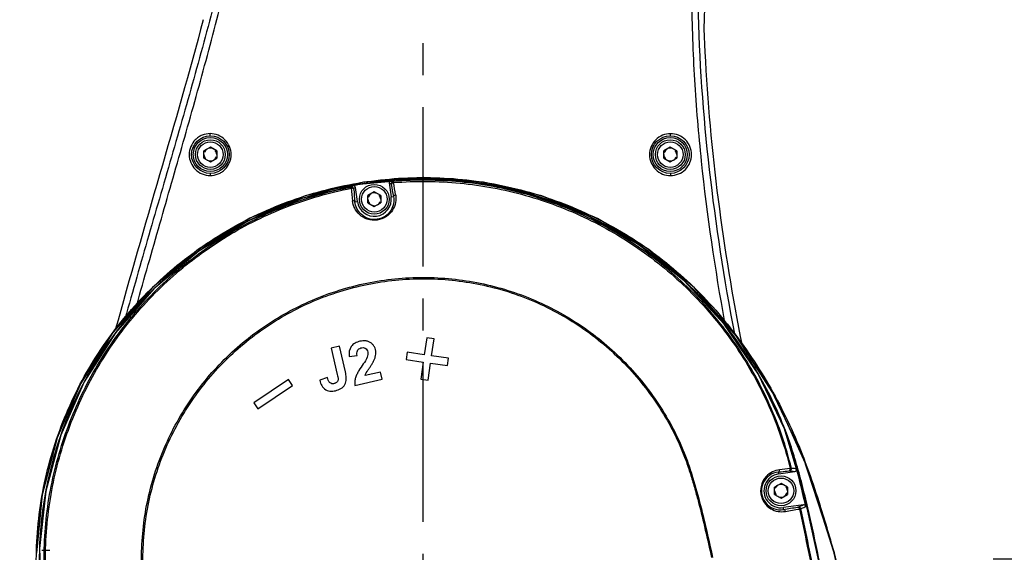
# Model space of a CAD drawing. Header units: millimetres. Extents: x 5828 to 6704, y 123 to 421.
# Tile 129 of 145: x 6573.39 to 6584.95, y 333.1 to 339.35. Entities that reach past the tile are written whole.
import ezdxf

# ---------------------------------------------------------------- set-up
doc = ezdxf.new("R2010")
doc.units = ezdxf.units.MM
doc.linetypes.add('CENTER', pattern=[0.6, 0.375, -0.075, 0.075, -0.075])
for name, color, linetype in [('中心线', 7, 'Continuous'), ('外形图', 7, 'Continuous'), ('尺寸标注', 7, 'Continuous'), ('运动范围', 7, 'Continuous')]:
    doc.layers.add(name, color=color, linetype=linetype)
doc.styles.add('微软雅黑', font='msyh.ttc', dxfattribs={"height": 1.5})
doc.dimstyles.new('尺寸标注_1_20比例', dxfattribs={"dimtxt": 1.5, "dimasz": 1.25, "dimexe": 0.5, "dimexo": 0.4, "dimgap": 0.5, "dimtad": 1, "dimdec": 1, "dimlfac": 20, "dimdsep": 46, "dimtxsty": '微软雅黑', "dimcen": 0.09, "dimadec": 0, "dimazin": 0, "dimtp": 0.01, "dimtm": 0.01, "dimtfac": 1, "dimtdec": 1, "dimtofl": 0, "dimtmove": 0, "dimatfit": 3, "dimfxl": 1, "dimtolj": 1, "dimarcsym": 0})

# ---------------------------------------------------------------- blocks, each defined once
blk = doc.blocks.new('*D1121')
at = {"layer": 'Defpoints', "color": 0}
for p in [(6578.126, 376.864), (6520.522, 313.019), (6575.72, 313.019)]:
    blk.add_point(p, dxfattribs=at)
at = {"layer": '尺寸标注', "color": 0, "lineweight": -2}
for p, q in [((6577.726, 376.864), (6520.022, 376.864)), ((6520.522, 375.614), (6520.522, 314.269)), ((6575.32, 313.019), (6520.022, 313.019))]:
    blk.add_line(p, q, dxfattribs=at)
at = {"layer": '尺寸标注', "color": 0}
for points in [[(6520.73, 375.614), (6520.313, 375.614), (6520.522, 376.864)], [(6520.313, 314.269), (6520.73, 314.269), (6520.522, 313.019)]]:
    blk.add_solid(points, dxfattribs=at)
at = {"layer": '尺寸标注', "color": 0, "insert": (6519.242, 344.941), "char_height": 1.5, "attachment_point": 5, "rotation": 90, "style": '微软雅黑'}
blk.add_mtext('\\A1;1276.9', dxfattribs=at)
blk = doc.blocks.new('*D1122')
at = {"layer": 'Defpoints', "color": 0}
for p in [(6578.126, 376.864), (6512.573, 295.837), (6562.039, 295.837)]:
    blk.add_point(p, dxfattribs=at)
at = {"layer": '尺寸标注', "color": 0, "lineweight": -2}
for p, q in [((6577.726, 376.864), (6512.073, 376.864)), ((6512.573, 375.614), (6512.573, 297.087)), ((6561.639, 295.837), (6512.073, 295.837))]:
    blk.add_line(p, q, dxfattribs=at)
at = {"layer": '尺寸标注', "color": 0}
for points in [[(6512.781, 375.614), (6512.365, 375.614), (6512.573, 376.864)], [(6512.365, 297.087), (6512.781, 297.087), (6512.573, 295.837)]]:
    blk.add_solid(points, dxfattribs=at)
at = {"layer": '尺寸标注', "color": 0, "insert": (6511.293, 337.148), "char_height": 1.5, "attachment_point": 5, "rotation": 90, "style": '微软雅黑'}
blk.add_mtext('\\A1;1620.5', dxfattribs=at)
blk = doc.blocks.new('*D1127')
at = {"layer": 'Defpoints', "color": 0}
for p in [(6583.652, 355.769), (6584.418, 333.019), (6627.002, 333.019)]:
    blk.add_point(p, dxfattribs=at)
at = {"layer": '尺寸标注', "color": 0, "lineweight": -2}
for p, q in [((6584.052, 355.769), (6627.502, 355.769)), ((6627.002, 354.519), (6627.002, 334.269)), ((6584.818, 333.019), (6627.502, 333.019))]:
    blk.add_line(p, q, dxfattribs=at)
at = {"layer": '尺寸标注', "color": 0}
for points in [[(6627.21, 354.519), (6626.794, 354.519), (6627.002, 355.769)], [(6626.794, 334.269), (6627.21, 334.269), (6627.002, 333.019)]]:
    blk.add_solid(points, dxfattribs=at)
at = {"layer": '尺寸标注', "color": 0, "insert": (6625.739, 344.394), "char_height": 1.5, "attachment_point": 5, "rotation": 90, "style": '微软雅黑'}
blk.add_mtext('\\A1;455', dxfattribs=at)

msp = doc.modelspace()

# ---------------------------------------------------------------- linework, layer by layer
at = {"layer": '中心线', "linetype": 'CENTER', "ltscale": 5}
msp.add_line((6578.1257, 327.4523), (6578.1257, 362.1405), dxfattribs=at)
at = {"layer": '外形图', "color": 7, "linetype": 'Continuous'}
for p, q in [((6581.4733, 341.4079), (6581.4209, 339.248)), ((6581.4209, 339.248), (6581.4319, 338.9743)), ((6575.6257, 337.8553), (6575.5507, 337.812)), ((6575.5507, 337.7254), (6575.5507, 337.812)), ((6575.7007, 337.812), (6575.6257, 337.8553)), ((6575.7007, 337.812), (6575.7007, 337.7254)), ((6581.0257, 337.8553), (6580.9507, 337.812)), ((6580.9507, 337.7254), (6580.9507, 337.812)), ((6581.1007, 337.812), (6581.0257, 337.8553)), ((6581.1007, 337.812), (6581.1007, 337.7254)), ((6575.5507, 337.7254), (6575.6257, 337.6821)), ((6575.6257, 337.6821), (6575.7007, 337.7254)), ((6580.9507, 337.7254), (6581.0257, 337.6821)), ((6581.0257, 337.6821), (6581.1007, 337.7254)), ((6577.7745, 337.4542), (6577.7492, 337.4636)), ((6577.3525, 337.2168), (6577.33, 337.3823)), ((6577.7265, 337.4352), (6577.7489, 337.2707)), ((6577.7265, 337.4352), (6577.7518, 337.4259)), ((6577.3236, 337.2128), (6577.3525, 337.2168)), ((6577.5507, 337.3303), (6577.4757, 337.287)), ((6577.4757, 337.2004), (6577.4757, 337.287)), ((6577.6257, 337.287), (6577.5507, 337.3303)), ((6577.6257, 337.287), (6577.6257, 337.2004)), ((6577.7489, 337.2707), (6577.7779, 337.2747)), ((6577.4757, 337.2004), (6577.5507, 337.1571)), ((6577.5507, 337.1571), (6577.6257, 337.2004)), ((6574.5087, 335.7077), (6574.4705, 335.6637)), ((6578.1659, 335.6173), (6578.1374, 335.4169)), ((6578.2518, 335.6051), (6578.1659, 335.6173)), ((6578.2232, 335.4047), (6578.2518, 335.6051)), ((6577.1416, 335.5182), (6577.0452, 335.4962)), ((6577.0452, 335.4962), (6577.116, 335.1866)), ((6577.211, 335.215), (6577.1416, 335.5182)), ((6577.2553, 335.397), (6577.349, 335.4088)), ((6577.937, 335.4455), (6577.9247, 335.3596)), ((6578.1374, 335.4169), (6577.937, 335.4455)), ((6578.2228, 335.4043), (6578.2232, 335.4047)), ((6578.4236, 335.3761), (6578.2232, 335.4047)), ((6578.4114, 335.2902), (6578.4236, 335.3761)), ((6577.9247, 335.3596), (6578.1251, 335.331)), ((6578.1251, 335.331), (6578.0965, 335.1306)), ((6578.1824, 335.1184), (6578.211, 335.3188)), ((6578.211, 335.3188), (6578.4114, 335.2902)), ((6576.9995, 335.1482), (6576.9107, 335.1169)), ((6577.6246, 335.2142), (6577.4422, 335.1724)), ((6577.6442, 335.1288), (6577.6246, 335.2142)), ((6576.5428, 335.1266), (6576.1347, 334.8526)), ((6576.183, 334.7806), (6576.5912, 335.0546)), ((6576.5912, 335.0546), (6576.5428, 335.1266)), ((6577.3222, 335.0552), (6577.6442, 335.1288)), ((6578.0965, 335.1306), (6578.1824, 335.1184)), ((6576.1347, 334.8526), (6576.183, 334.7806)), ((6573.8259, 334.4408), (6573.6516, 333.77)), ((6582.2945, 334.0389), (6582.2976, 334.0167)), ((6582.2976, 334.0167), (6582.4881, 334.0438)), ((6582.3257, 333.9053), (6582.2507, 333.862)), ((6582.4007, 333.862), (6582.3257, 333.9053)), ((6573.6516, 333.77), (6573.5838, 333.1187)), ((6582.2507, 333.7754), (6582.2507, 333.862)), ((6582.2507, 333.7754), (6582.3257, 333.7321)), ((6582.3257, 333.7321), (6582.4007, 333.7754)), ((6582.4007, 333.862), (6582.4007, 333.7754)), ((6582.5882, 333.6526), (6582.3538, 333.6207)), ((6573.6196, 333.1398), (6573.6493, 332.4761)), ((6573.7393, 333.1187), (6573.6473, 333.1187))]:
    msp.add_line(p, q, dxfattribs=at)
for points in [[(6583.5282, 329.8427), (6583.2937, 331.5982), (6582.9669, 333.037), (6582.6289, 334.1035), (6582.2571, 334.9283), (6581.8005, 335.6404), (6581.309, 336.2046), (6580.7724, 336.6538), (6580.1704, 337.0162), (6579.5175, 337.2825), (6578.8332, 337.4448), (6578.1309, 337.4994), (6577.4245, 337.4452), (6576.7383, 337.284), (6576.0892, 337.0204), (6575.4868, 336.6586), (6574.9458, 336.207), (6574.4822, 335.6794), (6574.1076, 335.0897), (6573.8288, 334.4493), (6573.6524, 333.7746), (6573.5829, 333.0846)], [(6583.1046, 330.1169), (6582.9869, 331.6424), (6582.8044, 332.8295), (6582.5994, 333.7745), (6582.3685, 334.5453), (6582.0565, 335.194), (6581.66, 335.7779), (6581.1899, 336.2847), (6580.6545, 336.7089), (6580.0582, 337.0485), (6579.4165, 337.2941), (6578.747, 337.4392), (6578.0606, 337.4809), (6577.3714, 337.4181), (6576.7042, 337.2531), (6576.0743, 336.9903), (6575.4893, 336.6333), (6574.9631, 336.1903), (6574.5114, 335.6743), (6574.1449, 335.0979), (6573.8695, 334.4709), (6573.6933, 333.8138), (6573.6196, 333.1398)], [(6574.4705, 335.6637), (6574.101, 335.0772), (6573.8259, 334.4408)], [(6583.2946, 331.5914), (6582.9394, 333.1347), (6582.5811, 334.2305), (6582.207, 335.0179), (6581.8756, 335.5161)]]:
    msp.add_lwpolyline(points, dxfattribs=at)
for centre, radius in [((6575.6262, 337.7686), 0.2208), ((6575.6257, 337.7687), 0.2), ((6575.6257, 337.7687), 0.175), ((6575.6257, 337.7687), 0.15), ((6581.0251, 337.7687), 0.221), ((6581.0257, 337.7687), 0.2), ((6581.0257, 337.7687), 0.175), ((6581.0257, 337.7687), 0.15), ((6577.5507, 337.2437), 0.175), ((6577.5507, 337.2437), 0.15), ((6582.3257, 333.8187), 0.175), ((6582.3257, 333.8187), 0.15)]:
    msp.add_circle(centre, radius, dxfattribs=at)
for centre, radius, start, end in [((6575.6257, 337.7687), 0.075, 120, 160.00237), ((6575.6257, 337.7687), 0.075, 60, 100.00237), ((6575.6257, 337.7687), 0.075, 0, 40.00237), ((6581.0257, 337.7687), 0.075, 120, 160.00237), ((6581.0257, 337.7687), 0.075, 60, 100.00237), ((6581.0257, 337.7687), 0.075, 0, 40.00237), ((6575.6257, 337.7687), 0.075, 180, 220.00237), ((6575.6257, 337.7687), 0.075, 240, 280.00237), ((6575.6257, 337.7687), 0.075, 300, 340.00237), ((6581.0257, 337.7687), 0.075, 180, 220.00237), ((6581.0257, 337.7687), 0.075, 240, 280.00237), ((6581.0257, 337.7687), 0.075, 300, 340.00237), ((6578.1309, 332.9032), 4.5762, 94.7841, 100.45172), ((6577.7765, 337.4292), 0.025, 94.55435, 187.74805), ((6577.5398, 337.0632), 0.4159, 125.09933, 128.84688), ((6614.7016, 341.1194), 37.6082, 185.71731, 185.9423), ((6577.5691, 337.042), 0.4159, 125.0964, 128.84691), ((6616.912, 341.3307), 39.802, 185.72725, 185.93838), ((6540.0016, 330.9048), 38.3096, 9.57115, 9.78995), ((6545.8222, 331.9288), 32.4262, 9.52545, 9.78573), ((6577.5507, 337.2437), 0.2, 187.75004, 7.75004), ((6577.5507, 337.2437), 0.075, 180, 220.00237), ((6577.5507, 337.2437), 0.075, 120, 160.00237), ((6577.5507, 337.2437), 0.075, 60, 100.00237), ((6577.5507, 337.2437), 0.075, 300, 340.00237), ((6577.5507, 337.2437), 0.075, 0, 40.00237), ((6577.5507, 337.2437), 0.075, 240, 280.00237), ((6582.3176, 333.8178), 0.2223, 95.97706, 279.85602), ((6582.3257, 333.8187), 0.2, 98.08263, 278.08551), ((6587.0773, 289.7438), 44.5783, 95.97846, 96.14141), ((6582.3257, 333.8187), 0.075, 120, 160.00237), ((6582.3257, 333.8187), 0.075, 60, 100.00237), ((6582.3257, 333.8187), 0.075, 0, 40.00237), ((6582.3257, 333.8187), 0.075, 180, 220.00237), ((6582.3257, 333.8187), 0.075, 240, 280.00237), ((6582.3257, 333.8187), 0.075, 300, 340.00237), ((6581.7356, 335.7116), 2.2285, 290.82759, 292.49409), ((6567.1417, 328.6405), 16.4243, 15.57964, 17.73253), ((6571.5971, 396.4872), 63.802, 279.707819, 279.858912), ((6571.2455, 398.6216), 65.9914, 279.710648, 279.857275), ((6578.0303, 332.9995), 4.4138, 178.61171, 184.84612)]:
    msp.add_arc(centre, radius, start, end, dxfattribs=at)
for points, knots in [([(6576.2469, 343.8023), (6576.2363, 343.4634), (6576.2078, 342.7849), (6576.1117, 341.77), (6575.954, 340.7617), (6575.7307, 339.7661), (6575.4679, 338.7806), (6575.1868, 337.8002), (6574.9019, 336.821), (6574.7155, 336.1671), (6574.623, 335.84)], [0, 0, 0, 0, 0.1247065, 0.2497441, 0.3747832, 0.4998226, 0.6248708, 0.7499167, 0.8749603, 1, 1, 1, 1]), ([(6574.7605, 335.9962), (6574.8505, 336.316), (6575.0325, 336.9553), (6575.3084, 337.9133), (6575.5779, 338.8731), (6575.8287, 339.8382), (6576.0357, 340.8139), (6576.1551, 341.6368), (6576.2211, 342.2982), (6576.2576, 342.7955), (6576.2752, 343.2931), (6576.2812, 343.6248), (6576.2825, 343.7903)], [0, 0, 0, 0, 0.1250224, 0.2500487, 0.3750778, 0.500109, 0.6251392, 0.7501697, 0.8126894, 0.8752105, 0.9377409, 1, 1, 1, 1]), ([(6581.5759, 343.4252), (6581.535, 343.1083), (6581.457, 342.474), (6581.3532, 341.5209), (6581.2861, 340.5643), (6581.2683, 339.6055), (6581.3023, 338.6471), (6581.4086, 337.3733), (6581.5488, 336.4239), (6581.6639, 335.7955)], [0, 0, 0, 0, 0.1250074, 0.2500254, 0.375035, 0.5000404, 0.6250434, 0.7500479, 1, 1, 1, 1]), ([(6581.6099, 343.4267), (6581.593, 343.2651), (6581.5567, 342.942), (6581.4856, 342.2957), (6581.4062, 341.4867), (6581.3484, 340.5127), (6581.3392, 339.2119), (6581.4562, 337.5883), (6581.6564, 336.3024), (6581.778, 335.6638)], [0, 0, 0, 0, 0.0624851, 0.1250007, 0.2500273, 0.3750453, 0.5000606, 0.7500217, 1, 1, 1, 1]), ([(6575.5417, 339.3541), (6575.3814, 338.7437), (6575.0284, 337.5315), (6574.6799, 336.3182), (6574.5093, 335.7106)], [0, 0, 0, 0, 0.4999972, 1, 1, 1, 1]), ([(6581.4319, 338.9743), (6581.4594, 338.3943), (6581.567, 337.2382), (6581.756, 336.0931), (6581.8677, 335.5249)], [0, 0, 0, 0, 0.5006616, 1, 1, 1, 1]), ([(6575.6224, 338.0149), (6575.5907, 338.0131), (6575.5421, 338.0058), (6575.4856, 337.9749), (6575.4357, 337.9342), (6575.3899, 337.8658), (6575.3707, 337.7691), (6575.3901, 337.6723), (6575.445, 337.5907), (6575.5265, 337.5355), (6575.591, 337.5238), (6575.6229, 337.523)], [0, 0, 0, 0, 0.1243871, 0.1869881, 0.2496576, 0.3746574, 0.5000069, 0.6253797, 0.7504577, 0.8752755, 1, 1, 1, 1]), ([(6575.6257, 337.9896), (6575.6249, 337.9897), (6575.6242, 337.9929), (6575.6232, 337.9973), (6575.6226, 338.0053), (6575.6224, 338.0114), (6575.6224, 338.0149)], [0, 0, 0, 0, 0.0980009, 0.2881595, 0.5898612, 1, 1, 1, 1]), ([(6575.6229, 337.523), (6575.6549, 337.5245), (6575.7037, 337.5318), (6575.7605, 337.5627), (6575.8106, 337.6034), (6575.8567, 337.6719), (6575.8759, 337.7689), (6575.8563, 337.866), (6575.8009, 337.9477), (6575.719, 338.0027), (6575.6544, 338.0142), (6575.6224, 338.0149)], [0, 0, 0, 0, 0.1246393, 0.1873185, 0.2500175, 0.3749571, 0.5002212, 0.6256277, 0.7507923, 0.8755491, 1, 1, 1, 1]), ([(6581.0294, 338.0145), (6580.9974, 338.0141), (6580.9327, 338.0022), (6580.8504, 337.9475), (6580.7949, 337.8655), (6580.7753, 337.7683), (6580.7947, 337.6711), (6580.85, 337.5893), (6580.9321, 337.5342), (6580.9969, 337.5232), (6581.0289, 337.5223)], [0, 0, 0, 0, 0.1244463, 0.2494465, 0.3748022, 0.5003041, 0.6256543, 0.7506731, 0.8754431, 1, 1, 1, 1]), ([(6581.0257, 337.9899), (6581.0266, 337.99), (6581.0275, 337.9931), (6581.0284, 337.9974), (6581.0292, 338.0052), (6581.0294, 338.0111), (6581.0294, 338.0145)], [0, 0, 0, 0, 0.1022467, 0.2941251, 0.5916699, 1, 1, 1, 1]), ([(6581.0289, 337.5223), (6581.0608, 337.5228), (6581.1255, 337.5351), (6581.2073, 337.59), (6581.2624, 337.672), (6581.2818, 337.769), (6581.2624, 337.866), (6581.2072, 337.9474), (6581.1256, 338.0025), (6581.0612, 338.0133), (6581.0294, 338.0145)], [0, 0, 0, 0, 0.1247883, 0.2497606, 0.3750742, 0.5007442, 0.6263274, 0.7513027, 0.8757388, 1, 1, 1, 1]), ([(6573.6114, 332.4723), (6573.579, 332.7556), (6573.5701, 333.1869), (6573.6418, 333.7537), (6573.767, 334.3113), (6574.022, 334.9823), (6574.4746, 335.7144), (6575.0571, 336.3482), (6575.7474, 336.8623), (6576.5219, 337.2381), (6577.3534, 337.4606), (6578.2115, 337.5255), (6579.0669, 337.4296), (6579.8889, 337.1744), (6580.6492, 336.7712), (6581.2086, 336.3212), (6581.5986, 335.9037), (6581.862, 335.5655), (6582.0989, 335.2088), (6582.312, 334.8373), (6582.4968, 334.4509), (6582.5998, 334.1847), (6582.6481, 334.0505)], [0, 0, 0, 0, 0.0624857, 0.0937626, 0.1250385, 0.1875248, 0.2500192, 0.3125133, 0.3750079, 0.4375025, 0.4999978, 0.5624921, 0.6249847, 0.6874741, 0.749964, 0.8124595, 0.8437382, 0.8750046, 0.9062552, 0.9375047, 0.96876, 1, 1, 1, 1]), ([(6583.1016, 330.164), (6583.0888, 330.5171), (6583.0528, 331.0463), (6582.9758, 331.7489), (6582.9032, 332.2741), (6582.8132, 332.7965), (6582.7231, 333.2291), (6582.6473, 333.5744), (6582.5679, 333.9188), (6582.4504, 334.3454), (6582.2522, 334.8388), (6581.9179, 335.4626), (6581.4799, 336.0266), (6580.9545, 336.5012), (6580.3767, 336.9101), (6579.5701, 337.2892), (6578.5247, 337.5063), (6577.6343, 337.4784), (6576.9417, 337.3351), (6576.4377, 337.167), (6575.9571, 336.9402), (6575.3571, 336.565), (6574.6954, 335.968), (6574.1916, 335.2326), (6573.901, 334.5872), (6573.7412, 334.0802), (6573.6421, 333.5581), (6573.6186, 333.2044), (6573.6177, 333.0277)], [0, 0, 0, 0, 0.0625198, 0.0937827, 0.1250496, 0.156309, 0.1875703, 0.2032139, 0.2188596, 0.2501159, 0.2814014, 0.3127004, 0.3751665, 0.4064489, 0.4377273, 0.5001618, 0.5625714, 0.6249742, 0.65623, 0.6874908, 0.7187536, 0.7500221, 0.8124633, 0.8749077, 0.9061866, 0.9374676, 0.9687402, 1, 1, 1, 1]), ([(6582.3771, 334.528), (6582.2841, 334.7701), (6582.0554, 335.2385), (6581.6078, 335.8785), (6581.057, 336.4333), (6580.4186, 336.8843), (6579.7123, 337.2189), (6578.9592, 337.4281), (6578.1812, 337.5037), (6577.4019, 337.4458), (6576.6435, 337.257), (6575.9292, 336.9393), (6575.2812, 336.5024), (6574.7159, 335.9627), (6574.2522, 335.3334), (6573.9048, 334.6332), (6573.6825, 333.884), (6573.6241, 333.3656), (6573.6178, 333.1064)], [0, 0, 0, 0, 0.0625073, 0.1250139, 0.1875131, 0.2500121, 0.3125114, 0.3750107, 0.4375099, 0.5000114, 0.5625108, 0.6250081, 0.6875083, 0.7500091, 0.8125066, 0.8750055, 0.9375036, 1, 1, 1, 1]), ([(6575.6257, 337.5478), (6575.6249, 337.5477), (6575.6245, 337.5445), (6575.6236, 337.5403), (6575.6231, 337.5323), (6575.6229, 337.5264), (6575.6229, 337.523)], [0, 0, 0, 0, 0.0950826, 0.2854072, 0.5872687, 1, 1, 1, 1]), ([(6577.7492, 337.4635), (6577.7426, 337.463), (6577.7294, 337.4561), (6577.7256, 337.4417), (6577.7265, 337.4352)], [0, 0, 0, 0, 0.4999661, 1, 1, 1, 1]), ([(6582.4477, 334.0832), (6582.4159, 334.2093), (6582.3446, 334.4599), (6582.2011, 334.8237), (6582.0267, 335.1742), (6581.8222, 335.5084), (6581.5891, 335.8237), (6581.2425, 336.2148), (6580.7464, 336.6446), (6580.0704, 337.0475), (6579.3341, 337.326), (6578.5603, 337.471), (6578.0349, 337.4748), (6577.7745, 337.4542)], [0, 0, 0, 0, 0.062284, 0.1246491, 0.1870907, 0.2495857, 0.3121169, 0.3746734, 0.4997074, 0.624757, 0.7498085, 0.8748798, 1, 1, 1, 1]), ([(6577.7766, 337.4401), (6577.7764, 337.442), (6577.7759, 337.4454), (6577.7755, 337.4499), (6577.7748, 337.4524), (6577.7748, 337.4539), (6577.7745, 337.4542)], [0, 0, 0, 0, 0.4157275, 0.7278206, 0.9246623, 1, 1, 1, 1]), ([(6577.7766, 337.4401), (6578.036, 337.4608), (6578.5596, 337.4568), (6579.3305, 337.3121), (6580.0643, 337.0343), (6580.7381, 336.6325), (6581.2324, 336.2039), (6581.5778, 335.8139), (6581.8101, 335.4996), (6582.0137, 335.1663), (6582.1881, 334.8173), (6582.3308, 334.4546), (6582.4022, 334.2051), (6582.4342, 334.0796)], [0, 0, 0, 0, 0.1250702, 0.2501284, 0.3751813, 0.5002515, 0.6253181, 0.6878925, 0.7504368, 0.8129472, 0.8754017, 0.9377474, 1, 1, 1, 1]), ([(6581.0257, 337.5477), (6581.0266, 337.5476), (6581.0272, 337.5443), (6581.0281, 337.5399), (6581.0287, 337.5319), (6581.0289, 337.5259), (6581.0289, 337.5223)], [0, 0, 0, 0, 0.0983794, 0.2897583, 0.590149, 1, 1, 1, 1]), ([(6573.6771, 332.8428), (6573.6662, 333.1052), (6573.6924, 333.6334), (6573.8724, 334.4046), (6574.1834, 335.1334), (6574.6184, 335.7958), (6575.1637, 336.3708), (6575.8013, 336.8415), (6576.512, 337.1922), (6577.0207, 337.3375), (6577.2788, 337.3871)], [0, 0, 0, 0, 0.1249407, 0.2499181, 0.3749021, 0.4999087, 0.6249117, 0.7499361, 0.8749561, 1, 1, 1, 1]), ([(6573.6932, 332.8443), (6573.6824, 333.1057), (6573.7092, 333.6318), (6573.8885, 334.4), (6574.1985, 335.1258), (6574.6312, 335.7861), (6575.1743, 336.359), (6575.8091, 336.8284), (6576.5168, 337.1782), (6577.0234, 337.323), (6577.2805, 337.3727)], [0, 0, 0, 0, 0.1249385, 0.2499164, 0.3749032, 0.4999115, 0.6249143, 0.7499387, 0.874957, 1, 1, 1, 1]), ([(6577.2788, 337.3871), (6577.2786, 337.3868), (6577.279, 337.3854), (6577.279, 337.3827), (6577.2798, 337.3783), (6577.2802, 337.3748), (6577.2805, 337.3729)], [0, 0, 0, 0, 0.076048, 0.2731459, 0.5850195, 1, 1, 1, 1]), ([(6577.3083, 337.3659), (6577.3074, 337.3725), (6577.2999, 337.3853), (6577.2852, 337.3883), (6577.2788, 337.3871)], [0, 0, 0, 0, 0.5000767, 1, 1, 1, 1]), ([(6577.3086, 337.3587), (6577.3078, 337.3637), (6577.2985, 337.373), (6577.2867, 337.3738), (6577.2805, 337.3729)], [0, 0, 0, 0, 0.4450339, 1, 1, 1, 1]), ([(6577.33, 337.3823), (6577.3291, 337.3888), (6577.3217, 337.4016), (6577.3071, 337.4047), (6577.3007, 337.4035)], [0, 0, 0, 0, 0.4999948, 1, 1, 1, 1]), ([(6577.3086, 337.3587), (6577.3085, 337.3605), (6577.3081, 337.3628), (6577.3082, 337.365), (6577.3081, 337.3658), (6577.3083, 337.3659)], [0, 0, 0, 0, 0.7244315, 0.9216708, 1, 1, 1, 1]), ([(6577.7518, 337.4259), (6577.7519, 337.4258), (6577.752, 337.425), (6577.7527, 337.4229), (6577.753, 337.4206), (6577.7533, 337.4189)], [0, 0, 0, 0, 0.0779797, 0.2750207, 1, 1, 1, 1]), ([(6577.7533, 337.4189), (6577.7528, 337.4239), (6577.7592, 337.4353), (6577.7705, 337.4393), (6577.7766, 337.4401)], [0, 0, 0, 0, 0.4456627, 1, 1, 1, 1]), ([(6577.8014, 337.2949), (6577.8063, 337.2655), (6577.8058, 337.2024), (6577.7699, 337.1102), (6577.6943, 337.0317), (6577.5853, 336.9899), (6577.469, 337.0009), (6577.3753, 337.0563), (6577.3159, 337.1355), (6577.2986, 337.1963), (6577.2955, 337.2259)], [0, 0, 0, 0, 0.1098374, 0.227041, 0.3571118, 0.5000543, 0.6427889, 0.7726436, 0.8899287, 1, 1, 1, 1]), ([(6577.3235, 337.2128), (6577.3227, 337.2175), (6577.3132, 337.2263), (6577.3017, 337.2268), (6577.2955, 337.2259)], [0, 0, 0, 0, 0.4336942, 1, 1, 1, 1]), ([(6577.7779, 337.2746), (6577.7824, 337.2485), (6577.7822, 337.1921), (6577.7503, 337.1093), (6577.6825, 337.0384), (6577.5839, 337.0006), (6577.4789, 337.0107), (6577.3946, 337.0607), (6577.3416, 337.132), (6577.3262, 337.1863), (6577.3235, 337.2128)], [0, 0, 0, 0, 0.1090479, 0.2258356, 0.3560526, 0.4999825, 0.6437264, 0.7737847, 0.8906785, 1, 1, 1, 1]), ([(6577.7779, 337.2747), (6577.7775, 337.2794), (6577.7842, 337.2905), (6577.7952, 337.2941), (6577.8014, 337.2949)], [0, 0, 0, 0, 0.4344236, 1, 1, 1, 1]), ([(6574.835, 332.6885), (6574.8124, 332.9102), (6574.8123, 333.3596), (6574.9485, 334.0188), (6575.2146, 334.6376), (6575.6, 335.1901), (6576.0887, 335.6537), (6576.661, 336.0092), (6577.293, 336.2426), (6577.9592, 336.3442), (6578.6321, 336.3087), (6579.2849, 336.1411), (6579.8897, 335.8433), (6580.4222, 335.4304), (6580.7869, 335.0031), (6581.0236, 334.6243), (6581.1468, 334.3735), (6581.2278, 334.1658), (6581.2975, 333.9542), (6581.4014, 333.5789), (6581.475, 333.2535), (6581.5227, 333.0364)], [0, 0, 0, 0, 0.0624546, 0.1249472, 0.1874511, 0.2499569, 0.3124802, 0.3749949, 0.437519, 0.500043, 0.5625863, 0.6251439, 0.6876908, 0.7502317, 0.8127437, 0.8440182, 0.8752748, 0.8908904, 0.9065012, 0.9376969, 1, 1, 1, 1]), ([(6574.8506, 332.6899), (6574.8284, 332.9106), (6574.8292, 333.358), (6574.9655, 334.0142), (6575.2306, 334.6302), (6575.6143, 335.1802), (6576.1008, 335.6419), (6576.6706, 335.996), (6577.2999, 336.2282), (6577.9632, 336.3291), (6578.6332, 336.2935), (6579.2831, 336.126), (6579.8849, 335.8287), (6580.4146, 335.4171), (6580.7774, 334.9913), (6581.0129, 334.6141), (6581.1354, 334.3643), (6581.216, 334.1574), (6581.2683, 333.9995), (6581.3152, 333.8399), (6581.373, 333.6261), (6581.4375, 333.357), (6581.4865, 333.1412), (6581.5099, 333.033)], [0, 0, 0, 0, 0.0624536, 0.1249461, 0.1874497, 0.2499549, 0.3124767, 0.3749908, 0.4375143, 0.5000377, 0.5625806, 0.6251379, 0.6876847, 0.7502265, 0.8127391, 0.8440136, 0.8752698, 0.8908852, 0.9064958, 0.9221009, 0.9376934, 0.9688594, 1, 1, 1, 1]), ([(6577.3823, 335.5753), (6577.3624, 335.5708), (6577.3332, 335.5603), (6577.2992, 335.5376), (6577.2582, 335.4926), (6577.2505, 335.4365), (6577.2553, 335.397)], [0, 0, 0, 0, 0.2524058, 0.3791042, 0.5052606, 1, 1, 1, 1]), ([(6577.349, 335.4088), (6577.3475, 335.4177), (6577.3456, 335.4358), (6577.3492, 335.4635), (6577.3661, 335.4864), (6577.3912, 335.4987), (6577.4186, 335.502), (6577.4462, 335.4957), (6577.4657, 335.4749), (6577.4721, 335.4576), (6577.474, 335.4488)], [0, 0, 0, 0, 0.1253584, 0.250391, 0.3749793, 0.5001115, 0.6255587, 0.7503905, 0.8749237, 1, 1, 1, 1]), ([(6577.4422, 335.1724), (6577.4489, 335.1951), (6577.4694, 335.2252), (6577.4958, 335.2643), (6577.5158, 335.2937), (6577.535, 335.3237), (6577.5511, 335.3555), (6577.5628, 335.3892), (6577.5697, 335.4242), (6577.5693, 335.46), (6577.5602, 335.4948), (6577.5431, 335.5262), (6577.519, 335.5528), (6577.4881, 335.5714), (6577.4417, 335.583), (6577.4053, 335.5806), (6577.3823, 335.5753)], [0, 0, 0, 0, 0.1247639, 0.1873821, 0.2499935, 0.3126182, 0.3751795, 0.4377787, 0.5002917, 0.5627739, 0.6252187, 0.687675, 0.7501372, 0.8126006, 0.8751773, 1, 1, 1, 1]), ([(6577.4676, 335.3885), (6577.4565, 335.3597), (6577.4204, 335.3085), (6577.3768, 335.245), (6577.3472, 335.1906), (6577.3289, 335.1477), (6577.3197, 335.1018), (6577.3203, 335.0706), (6577.3222, 335.0552)], [0, 0, 0, 0, 0.2497467, 0.4993332, 0.6245267, 0.7496081, 0.8747584, 1, 1, 1, 1]), ([(6576.9107, 335.1169), (6576.9157, 335.0951), (6576.9309, 335.0526), (6576.9771, 334.9999), (6577.0345, 334.9865), (6577.0791, 334.9908), (6577.1229, 335.0007), (6577.175, 335.0245), (6577.2177, 335.0804), (6577.2256, 335.1493), (6577.216, 335.1931), (6577.211, 335.215)], [0, 0, 0, 0, 0.1251922, 0.2496219, 0.3741725, 0.4370738, 0.5000099, 0.6252151, 0.7497664, 0.8745372, 1, 1, 1, 1]), ([(6577.116, 335.1866), (6577.1183, 335.1763), (6577.1238, 335.1559), (6577.1269, 335.1292), (6577.1218, 335.1084), (6577.113, 335.0948), (6577.1004, 335.0847), (6577.0854, 335.079), (6577.0697, 335.0761), (6577.0484, 335.0759), (6577.0237, 335.0895), (6577.0076, 335.1176), (6577.0022, 335.138), (6576.9995, 335.1482)], [0, 0, 0, 0, 0.1252891, 0.2502351, 0.3128296, 0.3754527, 0.4381208, 0.5008859, 0.5636782, 0.6264091, 0.7501707, 0.8747721, 1, 1, 1, 1]), ([(6583.1142, 330.1173), (6583.1008, 330.4909), (6583.0619, 331.0507), (6582.9779, 331.7937), (6582.898, 332.3489), (6582.7984, 332.9008), (6582.7007, 333.3579), (6582.6164, 333.7221), (6582.5484, 333.9942), (6582.4716, 334.2639), (6582.4107, 334.4408), (6582.3771, 334.528)], [0, 0, 0, 0, 0.2499853, 0.3749874, 0.4999898, 0.6249881, 0.7499889, 0.8124897, 0.8749908, 0.9375012, 1, 1, 1, 1]), ([(6582.3083, 334.0662), (6582.2799, 334.0624), (6582.2213, 334.0468), (6582.1447, 333.9889), (6582.0904, 333.8974), (6582.0801, 333.7827), (6582.1225, 333.6763), (6582.1995, 333.6049), (6582.2884, 333.5701), (6582.3483, 333.5727), (6582.3766, 333.5757)], [0, 0, 0, 0, 0.1089723, 0.22552, 0.3563268, 0.5023435, 0.6471221, 0.7760986, 0.8915649, 1, 1, 1, 1]), ([(6582.2945, 334.0389), (6582.2992, 334.0397), (6582.3081, 334.0487), (6582.3089, 334.0602), (6582.3082, 334.0662)], [0, 0, 0, 0, 0.4407812, 1, 1, 1, 1]), ([(6582.2945, 334.0389), (6582.305, 334.04), (6582.3469, 334.0445), (6582.3887, 334.049), (6582.42, 334.0523)], [0, 0, 0, 0, 0.2525635, 1, 1, 1, 1]), ([(6582.42, 334.0523), (6582.4249, 334.0531), (6582.4341, 334.0621), (6582.435, 334.0736), (6582.4342, 334.0796)], [0, 0, 0, 0, 0.4506614, 1, 1, 1, 1]), ([(6582.42, 334.0523), (6582.4209, 334.0524), (6582.4233, 334.0525), (6582.4257, 334.0529), (6582.4271, 334.0528)], [0, 0, 0, 0, 0.3726377, 1, 1, 1, 1]), ([(6582.4271, 334.0528), (6582.4337, 334.0537), (6582.4467, 334.0617), (6582.4493, 334.0767), (6582.4478, 334.0833)], [0, 0, 0, 0, 0.4987533, 1, 1, 1, 1]), ([(6582.4271, 334.0528), (6582.4324, 334.0521), (6582.4528, 334.0493), (6582.4731, 334.0463), (6582.4881, 334.0438)], [0, 0, 0, 0, 0.2605738, 1, 1, 1, 1]), ([(6582.4478, 334.0833), (6582.4464, 334.0826), (6582.4418, 334.0815), (6582.4373, 334.0803), (6582.4342, 334.0796)], [0, 0, 0, 0, 0.329266, 1, 1, 1, 1]), ([(6582.5088, 334.075), (6582.5039, 334.0756), (6582.4836, 334.0785), (6582.4633, 334.0816), (6582.4478, 334.0833)], [0, 0, 0, 0, 0.2384471, 1, 1, 1, 1]), ([(6582.4881, 334.0438), (6582.4948, 334.0448), (6582.5082, 334.0529), (6582.5105, 334.0683), (6582.5088, 334.0749)], [0, 0, 0, 0, 0.5001449, 1, 1, 1, 1]), ([(6582.5556, 333.6087), (6582.5609, 333.6108), (6582.581, 333.619), (6582.6013, 333.6269), (6582.6161, 333.6334)], [0, 0, 0, 0, 0.2608761, 1, 1, 1, 1]), ([(6582.6161, 333.6334), (6582.6147, 333.6393), (6582.6073, 333.6505), (6582.5942, 333.6534), (6582.5882, 333.6526)], [0, 0, 0, 0, 0.4998438, 1, 1, 1, 1]), ([(6582.3556, 333.5987), (6582.3605, 333.5992), (6582.3717, 333.5929), (6582.3756, 333.5818), (6582.3764, 333.5757)], [0, 0, 0, 0, 0.440129, 1, 1, 1, 1]), ([(6582.5214, 333.6273), (6582.5264, 333.6278), (6582.5379, 333.6217), (6582.542, 333.6105), (6582.5429, 333.6044)], [0, 0, 0, 0, 0.4459596, 1, 1, 1, 1]), ([(6582.528, 333.6287), (6582.5277, 333.6286), (6582.5255, 333.628), (6582.5234, 333.6277), (6582.5215, 333.6273)], [0, 0, 0, 0, 0.1302985, 1, 1, 1, 1]), ([(6582.5279, 333.6288), (6582.534, 333.6296), (6582.5472, 333.6263), (6582.5544, 333.6147), (6582.5556, 333.6087)], [0, 0, 0, 0, 0.4979981, 1, 1, 1, 1]), ([(6582.5429, 333.6044), (6582.5457, 333.6051), (6582.5499, 333.6064), (6582.5543, 333.6077), (6582.5556, 333.6087)], [0, 0, 0, 0, 0.6527181, 1, 1, 1, 1]), ([(6582.543, 333.6044), (6582.574, 333.4596), (6582.6343, 333.1699), (6582.7212, 332.735), (6582.8006, 332.2994), (6582.8713, 331.8628), (6582.9348, 331.4258), (6583.0123, 330.8438), (6583.0633, 330.4069), (6583.0936, 330.1156)], [0, 0, 0, 0, 0.1257296, 0.2511786, 0.3764487, 0.5016088, 0.6266095, 0.7513578, 1, 1, 1, 1]), ([(6582.5556, 333.6087), (6582.5864, 333.4637), (6582.6465, 333.1738), (6582.7333, 332.7386), (6582.8119, 332.3025), (6582.882, 331.8655), (6582.9454, 331.4281), (6583.0227, 330.8457), (6583.0735, 330.4084), (6583.1033, 330.1168)], [0, 0, 0, 0, 0.1257277, 0.2511822, 0.3764446, 0.5015998, 0.6266056, 0.7513615, 1, 1, 1, 1])]:
    msp.add_open_spline(points, degree=3, knots=knots, dxfattribs=at)
for points in [[(6577.474, 335.4488), (6577.4781, 335.429), (6577.4748, 335.4074), (6577.4676, 335.3885)], [(6582.6161, 333.6334), (6582.5828, 333.7812), (6582.5481, 333.9287), (6582.5088, 334.0749)], [(6582.6481, 334.0505), (6582.6966, 333.9156), (6582.742, 333.7795), (6582.7857, 333.6429)], [(6582.3557, 333.5987), (6582.3548, 333.606), (6582.3547, 333.6134), (6582.3538, 333.6207)]]:
    msp.add_open_spline(points, degree=3, dxfattribs=at)
at = {"layer": '运动范围', "color": 7, "linetype": 'Continuous'}
for radius, start, end in [(43.845, 350, 224.94335), (11.2553, 57.10379, 292.1039)]:
    msp.add_arc((6578.1257, 333.0187), radius, start, end, dxfattribs=at)

# ---------------------------------------------------------------- dimensions: what is measured, and where the dimension line sits
at = {"layer": '尺寸标注'}
dim = msp.add_linear_dim(base=(6512.573, 295.837), p1=(6578.1257, 376.8637), p2=(6562.039, 295.837), angle=90, dimstyle='尺寸标注_1_20比例', dxfattribs=at)
dim.commit()
dim.dimension.update_dxf_attribs({"geometry": '*D1122', "text_midpoint": (6512.573, 337.1476), "dimtype": 160})
for base, p1, p2, picture, middle in [((6520.5215, 313.0187), (6578.1257, 376.8637), (6575.7198, 313.0187), '*D1121', (6519.2425, 344.9412)), ((6627.0019, 333.0187), (6583.6525, 355.7687), (6584.418, 333.0187), '*D1127', (6625.7388, 344.3937))]:
    dim = msp.add_linear_dim(base=base, p1=p1, p2=p2, angle=90, dimstyle='尺寸标注_1_20比例', dxfattribs=at)
    dim.commit()
    dim.dimension.update_dxf_attribs({"geometry": picture, "text_midpoint": middle})

doc.saveas('drawing.dxf')
